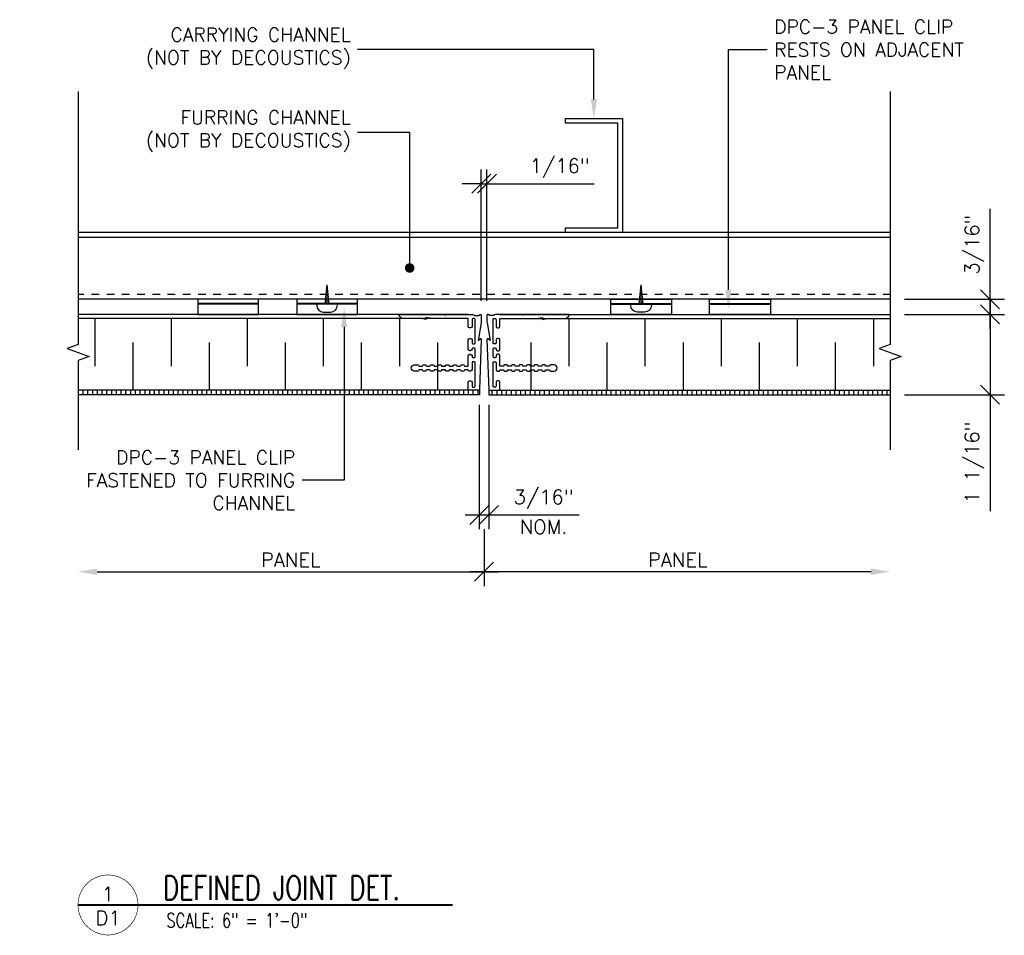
# Model space of a CAD drawing. Header units: inches. Extents: x 31 to 585, y 3457 to 3603.
# Tile 7 of 24: x 240 to 253, y 3495 to 3507. Entities that reach past the tile are written whole.
import ezdxf
from ezdxf import colors
from ezdxf.entities.mleader import LeaderData, LeaderLine
from ezdxf.enums import TextEntityAlignment as Align
from ezdxf.math import Vec2, Vec3

# ---------------------------------------------------------------- set-up
doc = ezdxf.new("R2010")
doc.units = ezdxf.units.IN
doc.header["$MEASUREMENT"] = 0
doc.linetypes.add('HIDDEN', pattern=[0.375, 0.25, -0.125])
for name, color, linetype in [('1-DIM', 4, 'Continuous'), ('1-MOUNT', 155, 'Continuous'), ('1-PANEL', 6, 'Continuous'), ('1-TEXT', 2, 'Continuous'), ('1-TITLE', 4, 'Continuous')]:
    doc.layers.add(name, color=color, linetype=linetype)
doc.styles.add('TEXT', font='romans.shx')
doc.dimstyles.new('DIM 6-12', dxfattribs={"dimscale": 2, "dimtxt": 0.09375, "dimasz": 0.125, "dimexe": 0.09375, "dimexo": 0.09375, "dimgap": 0.03125, "dimtad": 1, "dimdec": 4, "dimzin": 3, "dimdsep": 46, "dimlunit": 5, "dimtxsty": 'TEXT', "dimblk": 'OBLIQUE', "dimcen": 0.09375, "dimdle": 0.09375, "dimclrd": 256, "dimclre": 4, "dimclrt": 2, "dimadec": 0, "dimazin": 0, "dimtfac": 1, "dimtdec": 4, "dimtmove": 0, "dimatfit": 3, "dimfxl": 0, "dimfrac": 2, "dimtolj": 1, "dimtzin": 0, "dimlwd": -1, "dimlwe": -1, "dimarcsym": 0})
pattern_1 = [(90, (-71.16909, 3255.11116), (-0.0625, 1e-17), [])]

# ---------------------------------------------------------------- blocks, each defined once
blk = doc.blocks.new('_Oblique')
at = {"color": 0, "linetype": 'ByBlock', "lineweight": -2}
blk.add_line((-0.5, -0.5), (0.5, 0.5), dxfattribs=at)
blk = doc.blocks.new('*D22')
at = {"layer": '1-DIM', "color": 4, "transparency": 16777216}
blk.add_line((246.286, 3500.782), (246.286, 3500.036), dxfattribs=at)
at = {"layer": '1-DIM', "transparency": 16777216}
blk.add_line((241.202, 3500.224), (246.473, 3500.224), dxfattribs=at)
blk.add_solid([(241.202, 3500.265), (241.202, 3500.182), (240.952, 3500.224)], dxfattribs=at)
at = {"layer": 'Defpoints', "color": 0, "transparency": 16777216}
for p in [(246.286, 3500.97), (240.952, 3500.224), (246.286, 3500.224)]:
    blk.add_point(p, dxfattribs=at)
at = {"layer": '1-DIM', "transparency": 16777216, "xscale": 0.25, "yscale": 0.25, "zscale": 0.25}
blk.add_blockref('_Oblique', (246.286, 3500.224), dxfattribs=at)
at = {"layer": '1-DIM', "color": 2, "transparency": 16777216, "insert": (243.744, 3500.38), "char_height": 0.1875, "attachment_point": 5, "style": 'TEXT', "bg_fill": 3, "box_fill_scale": 1.25, "bg_fill_color": 256, "bg_fill_true_color": 13158600, "bg_fill_transparency": 0}
blk.add_mtext('\\A1;PANEL', dxfattribs=at)
blk = doc.blocks.new('*D23')
at = {"layer": '1-DIM', "color": 4, "transparency": 16777216}
for p, q in [((246.223, 3502.415), (246.223, 3500.782)), ((246.348, 3502.415), (246.348, 3500.782))]:
    blk.add_line(p, q, dxfattribs=at)
at = {"layer": '1-DIM', "transparency": 16777216}
for p, q in [((246.036, 3500.97), (246.348, 3500.97)), ((246.348, 3500.97), (247.536, 3500.97))]:
    blk.add_line(p, q, dxfattribs=at)
at = {"layer": 'Defpoints', "color": 0, "transparency": 16777216}
for p in [(246.223, 3502.602), (246.348, 3502.602), (246.348, 3500.97)]:
    blk.add_point(p, dxfattribs=at)
at = {"layer": '1-DIM', "transparency": 16777216, "xscale": 0.25, "yscale": 0.25, "zscale": 0.25, "rotation": 180}
blk.add_blockref('_Oblique', (246.223, 3500.97), dxfattribs=at)
at = {"layer": '1-DIM', "transparency": 16777216, "xscale": 0.25, "yscale": 0.25, "zscale": 0.25}
blk.add_blockref('_Oblique', (246.348, 3500.97), dxfattribs=at)
at = {"layer": '1-DIM', "color": 2, "transparency": 16777216, "insert": (247.067, 3501.175), "char_height": 0.1875, "attachment_point": 5, "style": 'TEXT', "bg_fill": 3, "box_fill_scale": 1.25, "bg_fill_color": 256, "bg_fill_true_color": 13158600, "bg_fill_transparency": 0}
blk.add_mtext('\\A1;3/16"', dxfattribs=at)
at = {"layer": '1-DIM', "color": 2, "transparency": 16777216, "insert": (247.067, 3500.813), "char_height": 0.1875, "attachment_point": 5, "style": 'TEXT', "bg_fill": 3, "box_fill_scale": 1.25, "bg_fill_color": 256, "bg_fill_true_color": 13158600, "bg_fill_transparency": 0}
blk.add_mtext('\\A1;NOM.', dxfattribs=at)
blk = doc.blocks.new('*D24')
at = {"layer": '1-DIM', "color": 4, "transparency": 16777216}
blk.add_line((246.286, 3500.782), (246.286, 3500.036), dxfattribs=at)
at = {"layer": '1-DIM', "transparency": 16777216}
blk.add_line((251.37, 3500.224), (246.098, 3500.224), dxfattribs=at)
blk.add_solid([(251.37, 3500.265), (251.37, 3500.182), (251.62, 3500.224)], dxfattribs=at)
at = {"layer": 'Defpoints', "color": 0, "transparency": 16777216}
for p in [(246.286, 3500.97), (246.286, 3500.224), (251.62, 3500.224)]:
    blk.add_point(p, dxfattribs=at)
at = {"layer": '1-DIM', "transparency": 16777216, "xscale": 0.25, "yscale": 0.25, "zscale": 0.25, "rotation": 180}
blk.add_blockref('_Oblique', (246.286, 3500.224), dxfattribs=at)
at = {"layer": '1-DIM', "color": 2, "transparency": 16777216, "insert": (248.828, 3500.38), "char_height": 0.1875, "attachment_point": 5, "style": 'TEXT', "bg_fill": 3, "box_fill_scale": 1.25, "bg_fill_color": 256, "bg_fill_true_color": 13158600, "bg_fill_transparency": 0}
blk.add_mtext('\\A1;PANEL', dxfattribs=at)
blk = doc.blocks.new('*D38')
at = {"layer": '1-DIM', "color": 4, "transparency": 16777216}
for p, q in [((246.249, 3503.78), (246.249, 3505.505)), ((246.323, 3503.78), (246.323, 3505.505))]:
    blk.add_line(p, q, dxfattribs=at)
at = {"layer": '1-DIM', "transparency": 16777216}
for p, q in [((246.249, 3505.318), (245.999, 3505.318)), ((246.249, 3505.318), (246.323, 3505.318)), ((246.323, 3505.318), (247.733, 3505.318))]:
    blk.add_line(p, q, dxfattribs=at)
at = {"layer": 'Defpoints', "color": 0, "transparency": 16777216}
for p in [(246.323, 3505.318), (246.249, 3503.592), (246.323, 3503.592)]:
    blk.add_point(p, dxfattribs=at)
at = {"layer": '1-DIM', "transparency": 16777216, "xscale": 0.25, "yscale": 0.25, "zscale": 0.25}
blk.add_blockref('_Oblique', (246.249, 3505.318), dxfattribs=at)
at = {"layer": '1-DIM', "transparency": 16777216, "xscale": 0.25, "yscale": 0.25, "zscale": 0.25, "rotation": 180}
blk.add_blockref('_Oblique', (246.323, 3505.318), dxfattribs=at)
at = {"layer": '1-DIM', "color": 2, "transparency": 16777216, "insert": (247.278, 3505.523), "char_height": 0.1875, "attachment_point": 5, "style": 'TEXT', "bg_fill": 3, "box_fill_scale": 1.25, "bg_fill_color": 256, "bg_fill_true_color": 13158600, "bg_fill_transparency": 0}
blk.add_mtext('\\A1;1/16"', dxfattribs=at)
blk = doc.blocks.new('*U44')
at = {"layer": '1-TEXT', "color": 2, "style": 'TEXT'}
blk.add_attdef('VIEWNAME', (0.89, 0.061), '', height=0.25, dxfattribs=at)
at = {"layer": '1-TEXT', "style": 'TEXT'}
for tag, p in [('NOTE1', (0.926, -0.281)), ('NOTE2', (0.926, -0.463)), ('NOTE3', (0.926, -0.655)), ('NOTE4', (0.926, -0.832))]:
    blk.add_attdef(tag, p, '', height=0.125, dxfattribs=at)
blk.add_wipeout([(0.314, 0.314), (0.236, 0.304), (0.163, 0.275), (0.099, 0.229), (0.049, 0.168), (0.015, 0.097), (0.001, 0.02), (0.006, -0.059), (0.03, -0.134), (0.072, -0.2), (0.13, -0.254), (0.199, -0.292), (0.275, -0.312), (0.354, -0.312), (0.43, -0.292), (0.499, -0.254), (0.556, -0.2), (0.599, -0.134), (0.623, -0.059), (0.628, 0.02), (0.613, 0.097), (0.58, 0.168), (0.529, 0.229), (0.466, 0.275), (0.392, 0.304)])
at = {"layer": '1-TITLE', "const_width": 0.00651}
blk.add_lwpolyline([(0, 0, 1), (0.628, 0, 0.414214), (0.314, 0.314, 0.414214), (0, 0, 2.926408)], format="xyb", dxfattribs=at)
at = {"layer": '1-TITLE', "const_width": 0.02}
blk.add_lwpolyline([(0, 0), (3.923, 0)], dxfattribs=at)
at = {"layer": '1-TEXT', "style": 'TEXT'}
for tag, p in [('DETAIL#', (0.301, 0.094)), ('SHEET#', (0.306, -0.207))]:
    blk.add_attdef(tag, text='', height=0.125, dxfattribs=at).set_placement(p, align=Align.CENTER)
blk = doc.blocks.new('_Dot')
at = {"color": 0, "linetype": 'ByBlock', "lineweight": -2}
blk.add_line((-0.5, 0), (-1, 0), dxfattribs=at)
at = {"color": 0, "linetype": 'ByBlock', "const_width": 0.5}
blk.add_lwpolyline([(-0.25, 0, 1), (0.25, 0, 1)], format="xyb", close=True, dxfattribs=at)
blk = doc.blocks.new('*D71')
at = {"layer": '1-DIM', "transparency": 16777216}
for p, q in [((252.932, 3503.79), (252.932, 3502.547)), ((252.932, 3502.547), (252.932, 3501.02))]:
    blk.add_line(p, q, dxfattribs=at)
at = {"layer": '1-DIM', "color": 4, "transparency": 16777216}
for p, q in [((251.807, 3503.602), (253.12, 3503.602)), ((251.807, 3502.547), (253.12, 3502.547))]:
    blk.add_line(p, q, dxfattribs=at)
at = {"layer": 'Defpoints', "color": 0, "transparency": 16777216}
for p in [(251.62, 3503.602), (251.62, 3502.547), (252.932, 3502.547)]:
    blk.add_point(p, dxfattribs=at)
at = {"layer": '1-DIM', "transparency": 16777216, "xscale": 0.25, "yscale": 0.25, "zscale": 0.25}
for p, rotation in [((252.932, 3503.602), 90), ((252.932, 3502.547), 270)]:
    blk.add_blockref('_Oblique', p, dxfattribs=dict(at, rotation=rotation))
at = {"layer": '1-DIM', "color": 2, "transparency": 16777216, "insert": (252.727, 3501.659), "char_height": 0.1875, "attachment_point": 5, "rotation": 90, "style": 'TEXT', "bg_fill": 3, "box_fill_scale": 1.25, "bg_fill_color": 256, "bg_fill_true_color": 13158600, "bg_fill_transparency": 0}
blk.add_mtext('\\A1;1 1/16"', dxfattribs=at)
blk = doc.blocks.new('*D72')
at = {"layer": '1-DIM', "transparency": 16777216}
for p, q in [((252.932, 3503.802), (252.932, 3504.989)), ((252.932, 3503.415), (252.932, 3503.802))]:
    blk.add_line(p, q, dxfattribs=at)
at = {"layer": '1-DIM', "color": 4, "transparency": 16777216}
for p, q in [((251.807, 3503.802), (253.12, 3503.802)), ((251.807, 3503.602), (253.12, 3503.602))]:
    blk.add_line(p, q, dxfattribs=at)
at = {"layer": 'Defpoints', "color": 0, "transparency": 16777216}
for p in [(251.62, 3503.802), (252.932, 3503.802), (251.62, 3503.602)]:
    blk.add_point(p, dxfattribs=at)
at = {"layer": '1-DIM', "transparency": 16777216, "xscale": 0.25, "yscale": 0.25, "zscale": 0.25}
for p, rotation in [((252.932, 3503.802), 90), ((252.932, 3503.602), 270)]:
    blk.add_blockref('_Oblique', p, dxfattribs=dict(at, rotation=rotation))
at = {"layer": '1-DIM', "color": 2, "transparency": 16777216, "insert": (252.727, 3504.52), "char_height": 0.1875, "attachment_point": 5, "rotation": 90, "style": 'TEXT', "bg_fill": 3, "box_fill_scale": 1.25, "bg_fill_color": 256, "bg_fill_true_color": 13158600, "bg_fill_transparency": 0}
blk.add_mtext('\\A1;3/16"', dxfattribs=at)

msp = doc.modelspace()

# ---------------------------------------------------------------- linework, layer by layer
at = {"layer": '1-DIM'}
for points in [[(240.95194, 3506.52975), (240.95194, 3503.20796), (240.80705, 3503.15522), (241.09683, 3503.04975), (240.95194, 3502.99702), (240.95194, 3501.82587)], [(251.61984, 3506.52975), (251.61984, 3503.20796), (251.47496, 3503.15522), (251.76473, 3503.04975), (251.61984, 3502.99702), (251.61984, 3501.82587)]]:
    msp.add_lwpolyline(points, dxfattribs=at)
at = {"layer": '1-MOUNT', "color": 1}
for p, q in [((251.62834, 3504.67666), (240.95194, 3504.67666)), ((251.62834, 3504.61416), (240.95194, 3504.61416)), ((251.62834, 3503.80166), (240.95194, 3503.80166))]:
    msp.add_line(p, q, dxfattribs=at)
at = {"layer": '1-MOUNT'}
for p, q in [((244.19716, 3503.7356), (244.2234, 3503.99237)), ((244.24963, 3503.7356), (244.2234, 3503.99237)), ((248.32215, 3503.7356), (248.34838, 3503.99237)), ((248.37462, 3503.7356), (248.34838, 3503.99237)), ((243.32404, 3503.74669), (242.52529, 3503.74669)), ((243.32404, 3503.7356), (242.52529, 3503.7356)), ((244.62277, 3503.74669), (243.82402, 3503.74669)), ((244.62277, 3503.7356), (243.82402, 3503.7356)), ((247.94902, 3503.74669), (248.74777, 3503.74669)), ((247.94902, 3503.7356), (248.74777, 3503.7356)), ((249.24774, 3503.74669), (250.04649, 3503.74669)), ((249.24774, 3503.7356), (250.04649, 3503.7356))]:
    msp.add_line(p, q, dxfattribs=at)
at = {"layer": '1-MOUNT', "color": 1, "linetype": 'HIDDEN', "ltscale": 0.125}
msp.add_line((251.62834, 3503.86416), (240.95194, 3503.86416), dxfattribs=at)
at = {"layer": '1-MOUNT', "color": 8}
msp.add_lwpolyline([(248.04068, 3504.73916), (248.04068, 3506.11416), (247.35318, 3506.11416), (247.35318, 3506.17666), (248.10318, 3506.17666), (248.10318, 3504.67666), (247.35318, 3504.67666), (247.35318, 3504.73916)], close=True, dxfattribs=at)
at = {"layer": '1-MOUNT'}
for points in [[(244.22935, 3503.93401), (244.21719, 3503.9317)], [(244.22766, 3503.95055), (244.21895, 3503.94889)], [(244.22597, 3503.96708), (244.2207, 3503.96608)], [(244.22429, 3503.98361), (244.22246, 3503.98327)], [(248.34243, 3503.93401), (248.35459, 3503.9317)], [(248.34412, 3503.95055), (248.35283, 3503.94889)], [(248.34581, 3503.96708), (248.35108, 3503.96608)], [(248.3475, 3503.98361), (248.34932, 3503.98327)], [(244.24287, 3503.80124), (244.20314, 3503.79367)], [(244.24118, 3503.81828), (244.2049, 3503.81086)], [(244.23949, 3503.83481), (244.20666, 3503.82856)], [(244.2378, 3503.85135), (244.20841, 3503.84575)], [(244.23611, 3503.86788), (244.21017, 3503.86294)], [(244.23442, 3503.88441), (244.21192, 3503.88013)], [(244.23273, 3503.90095), (244.21368, 3503.89732)], [(244.23104, 3503.91748), (244.21544, 3503.91451)], [(248.32892, 3503.80124), (248.36864, 3503.79367)], [(248.33061, 3503.81828), (248.36688, 3503.81086)], [(248.33229, 3503.83481), (248.36513, 3503.82856)], [(248.33398, 3503.85135), (248.36337, 3503.84575)], [(248.33567, 3503.86788), (248.36161, 3503.86294)], [(248.33736, 3503.88441), (248.35986, 3503.88013)], [(248.33905, 3503.90095), (248.3581, 3503.89732)], [(248.34074, 3503.91748), (248.35635, 3503.91451)], [(244.24793, 3503.75215), (244.19787, 3503.74261)], [(244.24624, 3503.76868), (244.19963, 3503.7598)], [(244.24455, 3503.78521), (244.20139, 3503.77699)], [(248.32385, 3503.75215), (248.37391, 3503.74261)], [(248.32554, 3503.76868), (248.37215, 3503.7598)], [(248.32723, 3503.78521), (248.37039, 3503.77699)]]:
    msp.add_lwpolyline(points, dxfattribs=at)
for points in [[(242.52529, 3503.80166), (242.52529, 3503.60247), (243.32404, 3503.60247), (243.32404, 3503.80166)], [(243.82402, 3503.80166), (243.82402, 3503.60247), (244.62277, 3503.60247), (244.62277, 3503.80166)], [(248.74777, 3503.80166), (248.74777, 3503.60247), (247.94902, 3503.60247), (247.94902, 3503.80166)], [(250.04649, 3503.80166), (250.04649, 3503.60247), (249.24774, 3503.60247), (249.24774, 3503.80166)]]:
    msp.add_lwpolyline(points, close=True, dxfattribs=at)
for points in [[(244.08694, 3503.7356), (244.08694, 3503.72423, 0.41421356), (244.17791, 3503.63326), (244.26888, 3503.63326, 0.41421356), (244.35984, 3503.72423), (244.35984, 3503.7356)], [(248.48484, 3503.7356), (248.48484, 3503.72423, -0.41421356), (248.39388, 3503.63326), (248.30291, 3503.63326, -0.41421356), (248.21194, 3503.72423), (248.21194, 3503.7356)]]:
    msp.add_lwpolyline(points, format="xyb", close=True, dxfattribs=at)
at = {"layer": '1-PANEL', "linetype": 'Continuous'}
for p, q in [((246.07759, 3503.60249), (240.95194, 3503.60249)), ((246.49419, 3503.60249), (251.61984, 3503.60249))]:
    msp.add_line(p, q, dxfattribs=at)
at = {"layer": '1-PANEL'}
for p, q in [((246.07759, 3503.54706), (240.95194, 3503.54706)), ((246.49419, 3503.54706), (251.61984, 3503.54706))]:
    msp.add_line(p, q, dxfattribs=at)
at = {"layer": '1-PANEL', "color": 8}
for p, q in [((241.17267, 3503.54706), (241.17267, 3502.92206)), ((242.17267, 3503.54706), (242.17267, 3502.92206)), ((243.17267, 3503.54706), (243.17267, 3502.92206)), ((244.17267, 3503.54706), (244.17267, 3502.92206)), ((245.17267, 3503.54706), (245.17267, 3502.92206)), ((247.39912, 3503.54706), (247.39912, 3502.92206)), ((248.39912, 3503.54706), (248.39912, 3502.92206)), ((249.39912, 3503.54706), (249.39912, 3502.92206)), ((250.39912, 3503.54706), (250.39912, 3502.92206)), ((251.39912, 3503.54706), (251.39912, 3502.92206)), ((241.67267, 3503.23456), (241.67267, 3502.60956)), ((242.67267, 3503.23456), (242.67267, 3502.60956)), ((243.67267, 3503.23456), (243.67267, 3502.60956)), ((244.67267, 3503.23456), (244.67267, 3502.60956)), ((245.67267, 3503.23456), (245.67267, 3502.60956)), ((246.89912, 3503.23456), (246.89912, 3502.60956)), ((247.89912, 3503.23456), (247.89912, 3502.60956)), ((248.89912, 3503.23456), (248.89912, 3502.60956)), ((249.89912, 3503.23456), (249.89912, 3502.60956)), ((250.89912, 3503.23456), (250.89912, 3502.60956))]:
    msp.add_line(p, q, dxfattribs=at)

# ---------------------------------------------------------------- block references
at = {"layer": '1-TITLE'}
ref = msp.add_blockref('*U44', (240.95116, 3495.84768), dxfattribs=dict(at, xscale=1.254172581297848, yscale=1.254172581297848, zscale=1.254172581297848))
ref.add_attrib('VIEWNAME', 'DEFINED JOINT DET.', (242.0675, 3495.91684), dxfattribs={"color": 2, "height": 0.312495, "style": 'TEXT', "width": 0.75})
ref.add_attrib('DETAIL#', '1', dxfattribs={"color": 2, "height": 0.1875, "style": 'TEXT'}).set_placement((241.34525, 3495.99145), align=Align.MIDDLE_CENTER)
ref.add_attrib('SHEET#', 'D1', dxfattribs={"color": 2, "height": 0.1875, "style": 'TEXT'}).set_placement((241.34525, 3495.67789), align=Align.MIDDLE_CENTER)
ref.add_attrib('NOTE1', 'SCALE: 6" = 1\'-0"', dxfattribs={"color": 2, "height": 0.1875, "style": 'TEXT', "width": 0.75}).set_placement((242.1127, 3495.49568), align=Align.BOTTOM_LEFT)

# ---------------------------------------------------------------- dimensions: what is measured, and where the dimension line sits
at = {"layer": '1-DIM'}
dim = msp.add_linear_dim(base=(246.28589, 3500.22353), p1=(240.95194, 3500.22353), p2=(246.28589, 3500.96953), angle=180, text='PANEL', dimstyle='DIM 6-12', override={"dimpost": '"', "dimblk2": 'Oblique', "dimsah": 1}, dxfattribs=at)
dim.commit()
dim.dimension.update_dxf_attribs({"geometry": '*D22', "text_midpoint": (243.74391, 3500.37978)})

# ---------------------------------------------------------------- leaders
at = {"layer": '1-TEXT'}
ml = msp.add_multileader_mtext('Standard', dxfattribs=at)
ml.set_content('DPC-3 PANEL CLIP RESTS ON ADJACENT PANEL', color=256, style='TEXT')
ml.set_leader_properties(color=4, linetype='ByLayer', lineweight=-1)
ml.build(insert=Vec2(0, 0))
ml.multileader.update_dxf_attribs({"text_left_attachment_type": 2, "text_right_attachment_type": 2, "dogleg_length": 0.36, "arrow_head_size": 0.25})
ctx = ml.context
ctx.base_point, ctx.char_height, ctx.arrow_head_size, ctx.landing_gap_size, ctx.plane_origin = Vec3(250.00542, 3507.07964), 0.18, 0.25, 0.09, Vec3(250.06428, 3500.64455)
ctx.left_attachment, ctx.right_attachment = 2, 2
notes = []
notes.append((ctx, [(0, (1, 1, 0), (249.49481, 3507.07964), (1, 0), 0.51061, [(0, [(249.49481, 3503.67347)], 0, [])])]))
ctx.mtext.insert, ctx.mtext.width, ctx.mtext.defined_height, ctx.mtext.flow_direction = Vec3(250.09542, 3507.46964), 2.8606163, 0.62826, 5
ml = msp.add_multileader_mtext('Standard', dxfattribs=at)
ml.set_content('CARRYING CHANNEL \\P(NOT BY DECOUSTICS)', color=256, style='TEXT')
ml.set_leader_properties(color=4, linetype='ByLayer', lineweight=-1)
ml.build(insert=Vec2(0, 0))
ml.multileader.update_dxf_attribs({"text_left_attachment_type": 2, "text_right_attachment_type": 2, "dogleg_length": 0.36, "arrow_head_size": 0.25})
ctx = ml.context
ctx.base_point, ctx.char_height, ctx.arrow_head_size, ctx.landing_gap_size, ctx.plane_origin = Vec3(241.4356, 3507.07964), 0.18, 0.25, 0.09, Vec3(246.14681, 3506.29867)
ctx.left_attachment, ctx.right_attachment, ctx.text_align_type = 2, 2, 2
notes.append((ctx, [(0, (1, 1, 0), (247.72818, 3507.07964), (-1, 0), 3.10401, [(0, [(247.72818, 3506.17666)], 0, [])])]))
ctx.mtext.insert, ctx.mtext.width, ctx.mtext.defined_height, ctx.mtext.alignment, ctx.mtext.flow_direction = Vec3(244.53417, 3507.36678), 3.6190957, 0.62826, 3, 5
ml = msp.add_multileader_mtext('Standard', dxfattribs=at)
ml.set_content('FURRING CHANNEL\\P(NOT BY DECOUSTICS)', color=256, style='TEXT')
ml.set_leader_properties(color=4, linetype='ByLayer', lineweight=-1)
ml.set_arrow_properties(name='DOT')
ml.build(insert=Vec2(0, 0))
ml.multileader.update_dxf_attribs({"text_left_attachment_type": 2, "text_right_attachment_type": 2, "dogleg_length": 0.36, "arrow_head_size": 0.125})
ctx = ml.context
ctx.base_point, ctx.char_height, ctx.arrow_head_size, ctx.landing_gap_size, ctx.plane_origin = Vec3(241.4356, 3505.99197), 0.18, 0.125, 0.09, Vec3(244.7384, 3505.211)
ctx.left_attachment, ctx.right_attachment, ctx.text_align_type = 2, 2, 2
notes.append((ctx, [(0, (1, 1, 0), (245.30787, 3505.99197), (-1, 0), 0.6837, [(0, [(245.30787, 3504.21266)], 0, [])])]))
ctx.mtext.insert, ctx.mtext.width, ctx.mtext.defined_height, ctx.mtext.alignment, ctx.mtext.flow_direction = Vec3(244.53417, 3506.27911), 3.6190957, 0.62826, 3, 5
for ctx, leaders in notes:
    for number, flags, end, landing, length, lines in leaders:
        leader = LeaderData()
        leader.index, (leader.has_last_leader_line, leader.has_dogleg_vector, leader.attachment_direction) = number, flags
        leader.last_leader_point, leader.dogleg_vector, leader.dogleg_length = Vec3(end), Vec3(landing), length
        for number, points, colour, breaks in lines:
            line = LeaderLine()
            line.index, line.vertices, line.color, line.breaks = number, Vec3.list(points), colors.encode_raw_color(colour), breaks
            leader.lines.append(line)
        ctx.leaders.append(leader)

# ---------------------------------------------------------------- next in the draw order: dimensions: what is measured, and where the dimension line sits
at = {"layer": '1-DIM'}
dim = msp.add_linear_dim(base=(246.34839, 3500.96953), p1=(246.22339, 3502.60249), p2=(246.34839, 3502.60249), text='3/16"\\XNOM.', dimstyle='DIM 6-12', override={"dimpost": '"'}, dxfattribs=at)
dim.commit()
dim.dimension.update_dxf_attribs({"geometry": '*D23', "text_midpoint": (247.06714, 3500.96953)})

# ---------------------------------------------------------------- next in the draw order: leaders
at = {"layer": '1-TEXT'}
ml = msp.add_multileader_mtext('Standard', dxfattribs=at)
ml.set_content('DPC-3 PANEL CLIP FASTENED TO FURRING CHANNEL', color=256, style='TEXT')
ml.set_leader_properties(color=4, linetype='ByLayer', lineweight=-1)
ml.build(insert=Vec2(0, 0))
ml.multileader.update_dxf_attribs({"text_left_attachment_type": 2, "text_right_attachment_type": 2, "dogleg_length": 0.36, "arrow_head_size": 0.25})
ctx = ml.context
ctx.base_point, ctx.char_height, ctx.arrow_head_size, ctx.landing_gap_size, ctx.plane_origin = Vec3(240.63674, 3501.42552), 0.18, 0.25, 0.09, Vec3(243.87767, 3500.64455)
ctx.left_attachment, ctx.right_attachment, ctx.text_align_type = 2, 2, 2
notes = []
notes.append((ctx, [(0, (1, 1, 0), (244.44714, 3501.42552), (-1, 0), 0.55326, [(0, [(244.44714, 3503.68888)], 0, [])])]))
ctx.mtext.insert, ctx.mtext.width, ctx.mtext.defined_height, ctx.mtext.alignment, ctx.mtext.flow_direction = Vec3(243.80388, 3501.81552), 3.6190957, 0.62826, 3, 5
for ctx, leaders in notes:
    for number, flags, end, landing, length, lines in leaders:
        leader = LeaderData()
        leader.index, (leader.has_last_leader_line, leader.has_dogleg_vector, leader.attachment_direction) = number, flags
        leader.last_leader_point, leader.dogleg_vector, leader.dogleg_length = Vec3(end), Vec3(landing), length
        for number, points, colour, breaks in lines:
            line = LeaderLine()
            line.index, line.vertices, line.color, line.breaks = number, Vec3.list(points), colors.encode_raw_color(colour), breaks
            leader.lines.append(line)
        ctx.leaders.append(leader)

# ---------------------------------------------------------------- next in the draw order: hatches: boundary and pattern name
at = {"layer": '1-PANEL'}
h = msp.add_hatch(dxfattribs=at)
h.set_pattern_fill('ANSI31', color=8, scale=0.5, angle=45, style=0)
h.set_pattern_definition(pattern_1)
h.paths.add_polyline_path([(240.95194, 3502.60956), (246.22339, 3502.60956), (246.22339, 3502.54706), (240.95194, 3502.54706)])
h = msp.add_hatch(dxfattribs=at)
h.set_pattern_fill('ANSI31', color=8, scale=0.5, angle=45, style=0)
h.set_pattern_definition(pattern_1)
h.paths.add_polyline_path([(251.61984, 3502.60956), (246.34839, 3502.60956), (246.34839, 3502.54706), (251.61984, 3502.54706)])

# ---------------------------------------------------------------- next in the draw order: linework, layer by layer
for p, q in [((246.22339, 3502.60956), (240.95194, 3502.60956)), ((246.22339, 3502.54706), (240.95194, 3502.54706)), ((246.22339, 3502.60956), (246.22339, 3502.54706)), ((246.34839, 3502.60956), (251.61984, 3502.60956)), ((246.34839, 3502.60956), (246.34839, 3502.54706)), ((246.34839, 3502.54706), (251.61984, 3502.54706))]:
    msp.add_line(p, q, dxfattribs=at)
at = {"layer": '1-PANEL', "color": 7}
for points in [[(246.24914, 3503.59247), (246.24914, 3503.51254, -0.04254503), (246.24744, 3503.49255), (246.20791, 3503.26236), (246.23194, 3503.28253, -0.64926792), (246.24837, 3503.27453), (246.22339, 3502.61336, -0.40414051), (246.21946, 3502.60956), (246.08153, 3502.60956, -0.41421356), (246.07759, 3502.6135), (246.07759, 3502.71113, -0.41421356), (246.09728, 3502.73082), (246.10791, 3502.73082, -0.41421356), (246.12759, 3502.71113), (246.12759, 3502.65932, 0.41421356), (246.13759, 3502.64932), (246.15814, 3502.64932, 0.41421356), (246.16814, 3502.65932), (246.16814, 3502.97082, 0.41421356), (246.15814, 3502.98082), (246.13759, 3502.98082, 0.41421356), (246.12759, 3502.97082), (246.12759, 3502.87924, -0.41421356), (246.10791, 3502.85956), (246.08743, 3502.85956, -0.41421356), (246.07759, 3502.8694), (246.07759, 3502.87456), (246.02759, 3502.87456), (246.02759, 3502.8694, -0.41421356), (246.01775, 3502.85956), (245.98743, 3502.85956, -0.41421356), (245.97759, 3502.8694), (245.97759, 3502.87456), (245.92759, 3502.87456), (245.92759, 3502.8694, -0.41421356), (245.91775, 3502.85956), (245.88743, 3502.85956, -0.41421356), (245.87759, 3502.8694), (245.87759, 3502.87456), (245.82759, 3502.87456), (245.82759, 3502.8694, -0.41421356), (245.81775, 3502.85956), (245.78743, 3502.85956, -0.41421356), (245.77759, 3502.8694), (245.77759, 3502.87456), (245.72759, 3502.87456), (245.72759, 3502.8694, -0.41421356), (245.71775, 3502.85956), (245.68743, 3502.85956, -0.41421356), (245.67759, 3502.8694), (245.67759, 3502.87456), (245.62759, 3502.87456), (245.62759, 3502.8694, -0.41421356), (245.61775, 3502.85956), (245.58743, 3502.85956, -0.41421356), (245.57759, 3502.8694), (245.57759, 3502.87456), (245.52759, 3502.87456), (245.52759, 3502.8694, -0.41421356), (245.51775, 3502.85956), (245.48743, 3502.85956, -0.41421356), (245.47759, 3502.8694), (245.47759, 3502.87456), (245.42759, 3502.87456), (245.42759, 3502.8694, -0.41421356), (245.41775, 3502.85956), (245.36759, 3502.85956, -1), (245.36759, 3502.93956), (245.37759, 3502.93956), (245.41775, 3502.93956, -0.41421356), (245.42759, 3502.92972), (245.42759, 3502.92456), (245.47759, 3502.92456), (245.47759, 3502.92972, -0.41421356), (245.48743, 3502.93956), (245.51775, 3502.93956, -0.41421356), (245.52759, 3502.92972), (245.52759, 3502.92456), (245.57759, 3502.92456), (245.57759, 3502.92972, -0.41421356), (245.58743, 3502.93956), (245.61775, 3502.93956, -0.41421356), (245.62759, 3502.92972), (245.62759, 3502.92456), (245.67759, 3502.92456), (245.67759, 3502.92972, -0.41421356), (245.68743, 3502.93956), (245.71775, 3502.93956, -0.41421356), (245.72759, 3502.92972), (245.72759, 3502.92456), (245.77759, 3502.92456), (245.77759, 3502.92972, -0.41421356), (245.78743, 3502.93956), (245.81775, 3502.93956, -0.41421356), (245.82759, 3502.92972), (245.82759, 3502.92456), (245.87759, 3502.92456), (245.87759, 3502.92972, -0.41421356), (245.88743, 3502.93956), (245.91775, 3502.93956, -0.41421356), (245.92759, 3502.92972), (245.92759, 3502.92456), (245.97759, 3502.92456), (245.97759, 3502.92972, -0.41421356), (245.98743, 3502.93956), (246.01775, 3502.93956, -0.41421356), (246.02759, 3502.92972), (246.02759, 3502.92456), (246.07759, 3502.92456), (246.07759, 3503.05976, -0.41421356), (246.09728, 3503.07944), (246.10791, 3503.07944, -0.41421356), (246.12759, 3503.05976), (246.12759, 3503.0505, 0.41421356), (246.14728, 3503.03082), (246.14846, 3503.03082, 0.41421356), (246.16814, 3503.0505), (246.16814, 3503.14617, 0.41421356), (246.14846, 3503.16586), (246.14728, 3503.16586, 0.41421356), (246.12759, 3503.14617), (246.12759, 3503.14617, -0.41421356), (246.10791, 3503.12649), (246.09728, 3503.12649, -0.41421356), (246.07759, 3503.14617), (246.07759, 3503.26743, -0.41421356), (246.09728, 3503.28712), (246.10791, 3503.28712, -0.41421356), (246.12759, 3503.26743), (246.12759, 3503.22586, 0.41421356), (246.13759, 3503.21586), (246.15814, 3503.21586, 0.41421356), (246.16814, 3503.22586), (246.16814, 3503.53735, 0.41421356), (246.15814, 3503.54735), (246.13759, 3503.54735, 0.41421356), (246.12759, 3503.53735), (246.12759, 3503.44578, -0.41421356), (246.10791, 3503.42609), (246.09728, 3503.42609, -0.41421356), (246.07759, 3503.44578), (246.07759, 3503.54735), (245.60437, 3503.54735), (245.51952, 3503.56231), (245.51952, 3503.53751), (245.4637, 3503.54735), (245.23603, 3503.54735, -0.26047061), (245.17076, 3503.58786, -0.57143672), (245.17937, 3503.60247), (245.76686, 3503.60247), (245.7767, 3503.59263), (245.78654, 3503.60247), (246.13766, 3503.60247, -0.29774875), (246.16056, 3503.58751), (246.21055, 3503.58751), (246.23414, 3503.60113, -0.57735027)], [(246.32264, 3503.59247), (246.32264, 3503.51254, 0.04254503), (246.32434, 3503.49255), (246.36388, 3503.26236), (246.33984, 3503.28253, 0.64926792), (246.32341, 3503.27453), (246.34839, 3502.61336, 0.40414051), (246.35233, 3502.60956), (246.49025, 3502.60956, 0.41421356), (246.49419, 3502.6135), (246.49419, 3502.71113, 0.41421356), (246.47451, 3502.73082), (246.46388, 3502.73082, 0.41421356), (246.44419, 3502.71113), (246.44419, 3502.65932, -0.41421356), (246.43419, 3502.64932), (246.41364, 3502.64932, -0.41421356), (246.40364, 3502.65932), (246.40364, 3502.97082, -0.41421356), (246.41364, 3502.98082), (246.43419, 3502.98082, -0.41421356), (246.44419, 3502.97082), (246.44419, 3502.87924, 0.41421356), (246.46388, 3502.85956), (246.48435, 3502.85956, 0.41421356), (246.49419, 3502.8694), (246.49419, 3502.87456), (246.54419, 3502.87456), (246.54419, 3502.8694, 0.41421356), (246.55403, 3502.85956), (246.58435, 3502.85956, 0.41421356), (246.59419, 3502.8694), (246.59419, 3502.87456), (246.64419, 3502.87456), (246.64419, 3502.8694, 0.41421356), (246.65403, 3502.85956), (246.68435, 3502.85956, 0.41421356), (246.69419, 3502.8694), (246.69419, 3502.87456), (246.74419, 3502.87456), (246.74419, 3502.8694, 0.41421356), (246.75403, 3502.85956), (246.78435, 3502.85956, 0.41421356), (246.79419, 3502.8694), (246.79419, 3502.87456), (246.84419, 3502.87456), (246.84419, 3502.8694, 0.41421356), (246.85403, 3502.85956), (246.88435, 3502.85956, 0.41421356), (246.89419, 3502.8694), (246.89419, 3502.87456), (246.94419, 3502.87456), (246.94419, 3502.8694, 0.41421356), (246.95403, 3502.85956), (246.98435, 3502.85956, 0.41421356), (246.99419, 3502.8694), (246.99419, 3502.87456), (247.04419, 3502.87456), (247.04419, 3502.8694, 0.41421356), (247.05403, 3502.85956), (247.08435, 3502.85956, 0.41421356), (247.09419, 3502.8694), (247.09419, 3502.87456), (247.14419, 3502.87456), (247.14419, 3502.8694, 0.41421356), (247.15403, 3502.85956), (247.20419, 3502.85956, 1), (247.20419, 3502.93956), (247.19419, 3502.93956), (247.15403, 3502.93956, 0.41421356), (247.14419, 3502.92972), (247.14419, 3502.92456), (247.09419, 3502.92456), (247.09419, 3502.92972, 0.41421356), (247.08435, 3502.93956), (247.05403, 3502.93956, 0.41421356), (247.04419, 3502.92972), (247.04419, 3502.92456), (246.99419, 3502.92456), (246.99419, 3502.92972, 0.41421356), (246.98435, 3502.93956), (246.95403, 3502.93956, 0.41421356), (246.94419, 3502.92972), (246.94419, 3502.92456), (246.89419, 3502.92456), (246.89419, 3502.92972, 0.41421356), (246.88435, 3502.93956), (246.85403, 3502.93956, 0.41421356), (246.84419, 3502.92972), (246.84419, 3502.92456), (246.79419, 3502.92456), (246.79419, 3502.92972, 0.41421356), (246.78435, 3502.93956), (246.75403, 3502.93956, 0.41421356), (246.74419, 3502.92972), (246.74419, 3502.92456), (246.69419, 3502.92456), (246.69419, 3502.92972, 0.41421356), (246.68435, 3502.93956), (246.65403, 3502.93956, 0.41421356), (246.64419, 3502.92972), (246.64419, 3502.92456), (246.59419, 3502.92456), (246.59419, 3502.92972, 0.41421356), (246.58435, 3502.93956), (246.55403, 3502.93956, 0.41421356), (246.54419, 3502.92972), (246.54419, 3502.92456), (246.49419, 3502.92456), (246.49419, 3503.05976, 0.41421356), (246.47451, 3503.07944), (246.46388, 3503.07944, 0.41421356), (246.44419, 3503.05976), (246.44419, 3503.0505, -0.41421356), (246.42451, 3503.03082), (246.42333, 3503.03082, -0.41421356), (246.40364, 3503.0505), (246.40364, 3503.14617, -0.41421356), (246.42333, 3503.16586), (246.42451, 3503.16586, -0.41421356), (246.44419, 3503.14617), (246.44419, 3503.14617, 0.41421356), (246.46388, 3503.12649), (246.47451, 3503.12649, 0.41421356), (246.49419, 3503.14617), (246.49419, 3503.26743, 0.41421356), (246.47451, 3503.28712), (246.46388, 3503.28712, 0.41421356), (246.44419, 3503.26743), (246.44419, 3503.22586, -0.41421356), (246.43419, 3503.21586), (246.41364, 3503.21586, -0.41421356), (246.40364, 3503.22586), (246.40364, 3503.53735, -0.41421356), (246.41364, 3503.54735), (246.43419, 3503.54735, -0.41421356), (246.44419, 3503.53735), (246.44419, 3503.44578, 0.41421356), (246.46388, 3503.42609), (246.47451, 3503.42609, 0.41421356), (246.49419, 3503.44578), (246.49419, 3503.54735), (246.96741, 3503.54735), (247.05226, 3503.56231), (247.05226, 3503.53751), (247.10808, 3503.54735), (247.33575, 3503.54735, 0.26047061), (247.40103, 3503.58786, 0.57143672), (247.39242, 3503.60247), (246.80492, 3503.60247), (246.79508, 3503.59263), (246.78524, 3503.60247), (246.43412, 3503.60247, 0.29774875), (246.41122, 3503.58751), (246.36123, 3503.58751), (246.33764, 3503.60113, 0.57735027)]]:
    msp.add_lwpolyline(points, format="xyb", close=True, dxfattribs=at)

# ---------------------------------------------------------------- next in the draw order: dimensions: what is measured, and where the dimension line sits
at = {"layer": '1-DIM'}
dim = msp.add_linear_dim(base=(246.28589, 3500.22353), p1=(251.61984, 3500.22353), p2=(246.28589, 3500.96953), text='PANEL', dimstyle='DIM 6-12', override={"dimpost": '"', "dimblk2": 'Oblique', "dimsah": 1}, dxfattribs=at)
dim.commit()
dim.dimension.update_dxf_attribs({"geometry": '*D24', "text_midpoint": (248.82787, 3500.37978)})

# ---------------------------------------------------------------- next in the draw order: dimensions: what is measured, and where the dimension line sits
dim = msp.add_linear_dim(base=(246.32264, 3505.31795), p1=(246.24914, 3503.59247), p2=(246.32264, 3503.59247), dimstyle='DIM 6-12', override={"dimpost": '"'}, dxfattribs=at)
dim.commit()
dim.dimension.update_dxf_attribs({"geometry": '*D38', "text_midpoint": (247.278, 3505.52331)})
dim = msp.add_linear_dim(base=(252.93212, 3502.54706), p1=(251.61984, 3503.60249), p2=(251.61984, 3502.54706), angle=270, dimstyle='DIM 6-12', override={"dimpost": '"'}, dxfattribs=at)
dim.commit()
dim.dimension.update_dxf_attribs({"geometry": '*D71', "text_midpoint": (252.72676, 3501.65867)})

# ---------------------------------------------------------------- next in the draw order: dimensions: what is measured, and where the dimension line sits
dim = msp.add_linear_dim(base=(252.93212, 3503.80166), p1=(251.61984, 3503.60249), p2=(251.61984, 3503.80166), angle=90, dimstyle='DIM 6-12', override={"dimpost": '"'}, dxfattribs=at)
dim.commit()
dim.dimension.update_dxf_attribs({"geometry": '*D72', "text_midpoint": (252.72676, 3504.52041)})

doc.saveas('drawing.dxf')
